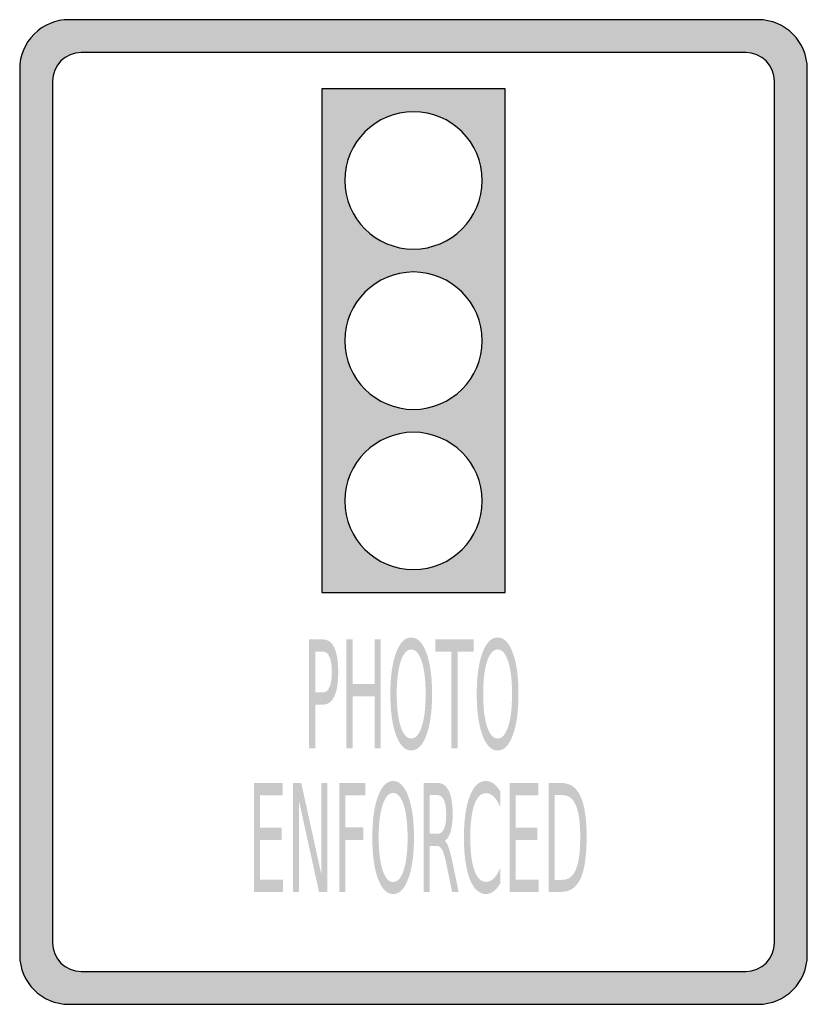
# Model space of a CAD drawing. Header units: inches. Extents: x -0.5 to 0.5, y -0.63 to 0.63.
import ezdxf

# ---------------------------------------------------------------- set-up
doc = ezdxf.new("R2010")
doc.units = ezdxf.units.IN
doc.header["$MEASUREMENT"] = 0

msp = doc.modelspace()

# ---------------------------------------------------------------- hatches: boundary and pattern name
h = msp.add_hatch(color=7)
edge = h.paths.add_edge_path()
edge.add_spline(control_points=[(0.4375, -0.625), (0.472, -0.625), (0.5, -0.597), (0.5, -0.5625)], knot_values=[0, 0, 0, 0, 1, 1, 1, 1], degree=3, periodic=0)
edge.add_line((0.5, -0.5625), (0.5, 0.5625))
edge.add_spline(control_points=[(0.5, 0.5625), (0.5, 0.597), (0.472, 0.625), (0.4375, 0.625)], knot_values=[0, 0, 0, 0, 1, 1, 1, 1], degree=3, periodic=0)
edge.add_line((0.4375, 0.625), (-0.4375, 0.625))
edge.add_spline(control_points=[(-0.4375, 0.625), (-0.4541, 0.625), (-0.47, 0.6184), (-0.4817, 0.6067), (-0.4934, 0.595), (-0.5, 0.5791), (-0.5, 0.5625)], knot_values=[0, 0, 0, 0, 1, 1, 1, 2, 2, 2, 2], degree=3, periodic=0)
edge.add_line((-0.5, 0.5625), (-0.5, -0.5625))
edge.add_spline(control_points=[(-0.5, -0.5625), (-0.5, -0.597), (-0.472, -0.625), (-0.4375, -0.625)], knot_values=[0, 0, 0, 0, 1, 1, 1, 1], degree=3, periodic=0)
edge.add_line((-0.4375, -0.625), (0.4375, -0.625))
edge = h.paths.add_edge_path(flags=0)
edge.add_spline(control_points=[(-0.4583, -0.5469), (-0.4583, -0.567), (-0.442, -0.5833), (-0.4219, -0.5833)], knot_values=[0, 0, 0, 0, 1, 1, 1, 1], degree=3, periodic=0)
edge.add_line((-0.4219, -0.5833), (0.4219, -0.5833))
edge.add_spline(control_points=[(0.4219, -0.5833), (0.442, -0.5833), (0.4583, -0.567), (0.4583, -0.5469)], knot_values=[0, 0, 0, 0, 1, 1, 1, 1], degree=3, periodic=0)
edge.add_line((0.4583, -0.5469), (0.4583, 0.5469))
edge.add_spline(control_points=[(0.4583, 0.5469), (0.4583, 0.567), (0.442, 0.5833), (0.4219, 0.5833)], knot_values=[0, 0, 0, 0, 1, 1, 1, 1], degree=3, periodic=0)
edge.add_line((0.4219, 0.5833), (-0.4219, 0.5833))
edge.add_spline(control_points=[(-0.4219, 0.5833), (-0.442, 0.5833), (-0.4583, 0.567), (-0.4583, 0.5469)], knot_values=[0, 0, 0, 0, 1, 1, 1, 1], degree=3, periodic=0)
edge.add_line((-0.4583, 0.5469), (-0.4583, -0.5469))
h = msp.add_hatch(color=7)
h.paths.add_polyline_path([(0.1163, 0.5372), (-0.1163, 0.5372), (-0.1163, -0.1023), (0.1163, -0.1023), (0.1163, 0.5372)])
edge = h.paths.add_edge_path(flags=0)
edge.add_spline(control_points=[(-0.0872, 0.421), (-0.0872, 0.4691), (-0.0482, 0.5082), (0, 0.5082), (0.0482, 0.5082), (0.0872, 0.4691), (0.0872, 0.421), (0.0872, 0.3728), (0.0482, 0.3338), (0, 0.3338), (-0.0482, 0.3338), (-0.0872, 0.3728), (-0.0872, 0.421)], knot_values=[0, 0, 0, 0, 1, 1, 1, 2, 2, 2, 3, 3, 3, 4, 4, 4, 4], degree=3, periodic=0)
edge = h.paths.add_edge_path(flags=0)
edge.add_spline(control_points=[(0.0872, 0.2175), (0.0872, 0.1693), (0.0482, 0.1303), (0, 0.1303), (-0.0482, 0.1303), (-0.0872, 0.1693), (-0.0872, 0.2175), (-0.0872, 0.2656), (-0.0482, 0.3047), (0, 0.3047), (0.0482, 0.3047), (0.0872, 0.2656), (0.0872, 0.2175)], knot_values=[0, 0, 0, 0, 1, 1, 1, 2, 2, 2, 3, 3, 3, 4, 4, 4, 4], degree=3, periodic=0)
edge = h.paths.add_edge_path(flags=0)
edge.add_spline(control_points=[(0.0872, 0.014), (0.0872, -0.0342), (0.0482, -0.0732), (0, -0.0732), (-0.0482, -0.0732), (-0.0872, -0.0342), (-0.0872, 0.014), (-0.0872, 0.0622), (-0.0482, 0.1012), (0, 0.1012), (0.0482, 0.1012), (0.0872, 0.0622), (0.0872, 0.014)], knot_values=[0, 0, 0, 0, 1, 1, 1, 2, 2, 2, 3, 3, 3, 4, 4, 4, 4], degree=3, periodic=0)
h = msp.add_hatch(color=7)
h.paths.add_polyline_path([(0.1163, -0.1023), (0.1163, 0.5372), (-0.1163, 0.5372), (-0.1163, -0.1023), (0.1163, -0.1023)])
edge = h.paths.add_edge_path(flags=0)
edge.add_spline(control_points=[(0.0872, 0.2175), (0.0872, 0.1693), (0.0482, 0.1303), (0, 0.1303), (-0.0482, 0.1303), (-0.0872, 0.1693), (-0.0872, 0.2175), (-0.0872, 0.2656), (-0.0482, 0.3047), (0, 0.3047), (0.0482, 0.3047), (0.0872, 0.2656), (0.0872, 0.2175)], knot_values=[0, 0, 0, 0, 1, 1, 1, 2, 2, 2, 3, 3, 3, 4, 4, 4, 4], degree=3, periodic=0)
edge = h.paths.add_edge_path(flags=0)
edge.add_spline(control_points=[(0.0872, 0.014), (0.0872, -0.0342), (0.0482, -0.0732), (0, -0.0732), (-0.0482, -0.0732), (-0.0872, -0.0342), (-0.0872, 0.014), (-0.0872, 0.0622), (-0.0482, 0.1012), (0, 0.1012), (0.0482, 0.1012), (0.0872, 0.0622), (0.0872, 0.014)], knot_values=[0, 0, 0, 0, 1, 1, 1, 2, 2, 2, 3, 3, 3, 4, 4, 4, 4], degree=3, periodic=0)
edge = h.paths.add_edge_path(flags=0)
edge.add_spline(control_points=[(0.0872, 0.421), (0.0872, 0.3728), (0.0482, 0.3338), (0, 0.3338), (-0.0482, 0.3338), (-0.0872, 0.3728), (-0.0872, 0.421), (-0.0872, 0.4691), (-0.0482, 0.5082), (0, 0.5082), (0.0482, 0.5082), (0.0872, 0.4691), (0.0872, 0.421)], knot_values=[0, 0, 0, 0, 1, 1, 1, 2, 2, 2, 3, 3, 3, 4, 4, 4, 4], degree=3, periodic=0)
h = msp.add_hatch(color=7)
edge = h.paths.add_edge_path()
edge.add_line((-0.1325, -0.1618), (-0.115, -0.1618))
edge.add_spline(control_points=[(-0.115, -0.1618), (-0.1086, -0.1618), (-0.1038, -0.1653), (-0.1005, -0.1723), (-0.0972, -0.1793), (-0.0956, -0.1896), (-0.0956, -0.2031), (-0.0956, -0.2168), (-0.0972, -0.2271), (-0.1005, -0.234), (-0.1038, -0.241), (-0.1086, -0.2445), (-0.115, -0.2445)], knot_values=[0, 0, 0, 0, 1, 1, 1, 2, 2, 2, 3, 3, 3, 4, 4, 4, 4], degree=3, periodic=0)
edge.add_line((-0.115, -0.2445), (-0.1247, -0.2445))
edge.add_line((-0.1247, -0.2445), (-0.1247, -0.3001))
edge.add_line((-0.1247, -0.3001), (-0.1325, -0.3001))
edge.add_line((-0.1325, -0.3001), (-0.1325, -0.1618))
edge = h.paths.add_edge_path(flags=0)
edge.add_line((-0.1247, -0.1772), (-0.1247, -0.2291))
edge.add_line((-0.1247, -0.2291), (-0.115, -0.2291))
edge.add_spline(control_points=[(-0.115, -0.2291), (-0.1114, -0.2291), (-0.1086, -0.2269), (-0.1067, -0.2224), (-0.1047, -0.2179), (-0.1037, -0.2114), (-0.1037, -0.2031), (-0.1037, -0.1948), (-0.1047, -0.1884), (-0.1067, -0.1839), (-0.1086, -0.1794), (-0.1114, -0.1772), (-0.115, -0.1772)], knot_values=[0, 0, 0, 0, 1, 1, 1, 2, 2, 2, 3, 3, 3, 4, 4, 4, 4], degree=3, periodic=0)
edge.add_line((-0.115, -0.1772), (-0.1247, -0.1772))
for points in [[(-0.0852, -0.1618), (-0.0774, -0.1618), (-0.0774, -0.2185), (-0.0493, -0.2185), (-0.0493, -0.1618), (-0.0415, -0.1618), (-0.0415, -0.3001), (-0.0493, -0.3001), (-0.0493, -0.2342), (-0.0774, -0.2342), (-0.0774, -0.3001), (-0.0852, -0.3001), (-0.0852, -0.1618)], [(0.0278, -0.1618), (0.0762, -0.1618), (0.0762, -0.1775), (0.0559, -0.1775), (0.0559, -0.3001), (0.0481, -0.3001), (0.0481, -0.1775), (0.0278, -0.1775), (0.0278, -0.1618)], [(-0.2025, -0.344), (-0.1663, -0.344), (-0.1663, -0.3598), (-0.1948, -0.3598), (-0.1948, -0.4007), (-0.1675, -0.4007), (-0.1675, -0.4165), (-0.1948, -0.4165), (-0.1948, -0.4666), (-0.1656, -0.4666), (-0.1656, -0.4823), (-0.2025, -0.4823), (-0.2025, -0.344)], [(-0.1529, -0.344), (-0.1425, -0.344), (-0.1171, -0.4597), (-0.1171, -0.344), (-0.1096, -0.344), (-0.1096, -0.4823), (-0.12, -0.4823), (-0.1454, -0.3666), (-0.1454, -0.4823), (-0.1529, -0.4823), (-0.1529, -0.344)], [(-0.0942, -0.344), (-0.0613, -0.344), (-0.0613, -0.3598), (-0.0865, -0.3598), (-0.0865, -0.4005), (-0.0637, -0.4005), (-0.0637, -0.4163), (-0.0865, -0.4163), (-0.0865, -0.4823), (-0.0942, -0.4823), (-0.0942, -0.344)], [(0.1221, -0.344), (0.1583, -0.344), (0.1583, -0.3598), (0.1299, -0.3598), (0.1299, -0.4007), (0.1571, -0.4007), (0.1571, -0.4165), (0.1299, -0.4165), (0.1299, -0.4666), (0.159, -0.4666), (0.159, -0.4823), (0.1221, -0.4823), (0.1221, -0.344)]]:
    msp.add_hatch(color=7).paths.add_polyline_path(points)
h = msp.add_hatch(color=7)
edge = h.paths.add_edge_path()
edge.add_spline(control_points=[(-0.0029, -0.1593), (0.0051, -0.1593), (0.0116, -0.1658), (0.0164, -0.1788), (0.0212, -0.1918), (0.0236, -0.2092), (0.0236, -0.2311), (0.0236, -0.2529), (0.0212, -0.2703), (0.0164, -0.2833), (0.0116, -0.2963), (0.0051, -0.3028), (-0.0029, -0.3028), (-0.0109, -0.3028), (-0.0174, -0.2963), (-0.0222, -0.2833), (-0.027, -0.2703), (-0.0294, -0.2529), (-0.0294, -0.2311), (-0.0294, -0.2092), (-0.027, -0.1918), (-0.0222, -0.1788), (-0.0174, -0.1658), (-0.0109, -0.1593), (-0.0029, -0.1593)], knot_values=[0, 0, 0, 0, 1, 1, 1, 2, 2, 2, 3, 3, 3, 4, 4, 4, 5, 5, 5, 6, 6, 6, 7, 7, 7, 8, 8, 8, 8], degree=3, periodic=0)
edge = h.paths.add_edge_path(flags=0)
edge.add_spline(control_points=[(-0.0029, -0.1745), (-0.0085, -0.1745), (-0.013, -0.1795), (-0.0163, -0.1897), (-0.0196, -0.1998), (-0.0213, -0.2136), (-0.0213, -0.2311), (-0.0213, -0.2485), (-0.0196, -0.2623), (-0.0163, -0.2724), (-0.013, -0.2825), (-0.0085, -0.2876), (-0.0029, -0.2876), (0.0027, -0.2876), (0.0072, -0.2825), (0.0105, -0.2724), (0.0138, -0.2623), (0.0154, -0.2485), (0.0154, -0.2311), (0.0154, -0.2136), (0.0138, -0.1998), (0.0105, -0.1897), (0.0072, -0.1796), (0.0027, -0.1745), (-0.0029, -0.1745)], knot_values=[0, 0, 0, 0, 1, 1, 1, 2, 2, 2, 3, 3, 3, 4, 4, 4, 5, 5, 5, 6, 6, 6, 7, 7, 7, 8, 8, 8, 8], degree=3, periodic=0)
h = msp.add_hatch(color=7)
edge = h.paths.add_edge_path()
edge.add_spline(control_points=[(0.1068, -0.1593), (0.1149, -0.1593), (0.1213, -0.1658), (0.1261, -0.1788), (0.1309, -0.1918), (0.1333, -0.2092), (0.1333, -0.2311), (0.1333, -0.2529), (0.1309, -0.2703), (0.1261, -0.2833), (0.1213, -0.2963), (0.1149, -0.3028), (0.1068, -0.3028), (0.0988, -0.3028), (0.0924, -0.2963), (0.0875, -0.2833), (0.0827, -0.2703), (0.0803, -0.2529), (0.0803, -0.2311), (0.0803, -0.2092), (0.0827, -0.1918), (0.0875, -0.1788), (0.0924, -0.1658), (0.0988, -0.1593), (0.1068, -0.1593)], knot_values=[0, 0, 0, 0, 1, 1, 1, 2, 2, 2, 3, 3, 3, 4, 4, 4, 5, 5, 5, 6, 6, 6, 7, 7, 7, 8, 8, 8, 8], degree=3, periodic=0)
edge = h.paths.add_edge_path(flags=0)
edge.add_spline(control_points=[(0.1068, -0.1745), (0.1012, -0.1745), (0.0967, -0.1796), (0.0934, -0.1897), (0.0901, -0.1998), (0.0885, -0.2136), (0.0885, -0.2311), (0.0885, -0.2485), (0.0901, -0.2623), (0.0934, -0.2724), (0.0967, -0.2825), (0.1012, -0.2876), (0.1068, -0.2876), (0.1124, -0.2876), (0.1169, -0.2825), (0.1202, -0.2724), (0.1235, -0.2623), (0.1251, -0.2485), (0.1251, -0.2311), (0.1251, -0.2136), (0.1235, -0.1998), (0.1202, -0.1897), (0.1169, -0.1796), (0.1124, -0.1745), (0.1068, -0.1745)], knot_values=[0, 0, 0, 0, 1, 1, 1, 2, 2, 2, 3, 3, 3, 4, 4, 4, 5, 5, 5, 6, 6, 6, 7, 7, 7, 8, 8, 8, 8], degree=3, periodic=0)
h = msp.add_hatch(color=7)
edge = h.paths.add_edge_path()
edge.add_spline(control_points=[(-0.0258, -0.3415), (-0.0178, -0.3415), (-0.0114, -0.348), (-0.0066, -0.361), (-0.0018, -0.374), (0.0006, -0.3915), (0.0006, -0.4133), (0.0006, -0.4351), (-0.0018, -0.4525), (-0.0066, -0.4655), (-0.0114, -0.4785), (-0.0178, -0.485), (-0.0258, -0.485), (-0.0339, -0.485), (-0.0403, -0.4785), (-0.0451, -0.4656), (-0.0499, -0.4526), (-0.0523, -0.4352), (-0.0523, -0.4133), (-0.0523, -0.3915), (-0.0499, -0.374), (-0.0451, -0.361), (-0.0403, -0.348), (-0.0339, -0.3415), (-0.0258, -0.3415)], knot_values=[0, 0, 0, 0, 1, 1, 1, 2, 2, 2, 3, 3, 3, 4, 4, 4, 5, 5, 5, 6, 6, 6, 7, 7, 7, 8, 8, 8, 8], degree=3, periodic=0)
edge = h.paths.add_edge_path(flags=0)
edge.add_spline(control_points=[(-0.0258, -0.3567), (-0.0314, -0.3567), (-0.0359, -0.3618), (-0.0392, -0.3719), (-0.0425, -0.382), (-0.0442, -0.3958), (-0.0442, -0.4133), (-0.0442, -0.4307), (-0.0425, -0.4445), (-0.0392, -0.4546), (-0.0359, -0.4648), (-0.0314, -0.4698), (-0.0258, -0.4698), (-0.0202, -0.4698), (-0.0157, -0.4648), (-0.0124, -0.4546), (-0.0092, -0.4445), (-0.0075, -0.4307), (-0.0075, -0.4133), (-0.0075, -0.3958), (-0.0092, -0.382), (-0.0124, -0.3719), (-0.0157, -0.3618), (-0.0202, -0.3567), (-0.0258, -0.3567)], knot_values=[0, 0, 0, 0, 1, 1, 1, 2, 2, 2, 3, 3, 3, 4, 4, 4, 5, 5, 5, 6, 6, 6, 7, 7, 7, 8, 8, 8, 8], degree=3, periodic=0)
h = msp.add_hatch(color=7)
edge = h.paths.add_edge_path()
edge.add_spline(control_points=[(0.0399, -0.4175), (0.0415, -0.4189), (0.0432, -0.4218), (0.0447, -0.4262), (0.0463, -0.4306), (0.0479, -0.4368), (0.0495, -0.4445)], knot_values=[0, 0, 0, 0, 1, 1, 1, 2, 2, 2, 2], degree=3, periodic=0)
edge.add_line((0.0495, -0.4445), (0.0573, -0.4823))
edge.add_line((0.0573, -0.4823), (0.049, -0.4823))
edge.add_line((0.049, -0.4823), (0.0417, -0.4469))
edge.add_spline(control_points=[(0.0417, -0.4469), (0.0398, -0.4376), (0.038, -0.4314), (0.0362, -0.4284), (0.0344, -0.4254), (0.032, -0.4239), (0.0289, -0.4239)], knot_values=[0, 0, 0, 0, 1, 1, 1, 2, 2, 2, 2], degree=3, periodic=0)
edge.add_line((0.0289, -0.4239), (0.0205, -0.4239))
edge.add_line((0.0205, -0.4239), (0.0205, -0.4823))
edge.add_line((0.0205, -0.4823), (0.0127, -0.4823))
edge.add_line((0.0127, -0.4823), (0.0127, -0.344))
edge.add_line((0.0127, -0.344), (0.0302, -0.344))
edge.add_spline(control_points=[(0.0302, -0.344), (0.0368, -0.344), (0.0416, -0.3473), (0.0449, -0.354), (0.0481, -0.3606), (0.0497, -0.3705), (0.0497, -0.3839), (0.0497, -0.3926), (0.0488, -0.3998), (0.0472, -0.4055), (0.0455, -0.4113), (0.0431, -0.4153), (0.0399, -0.4175)], knot_values=[0, 0, 0, 0, 1, 1, 1, 2, 2, 2, 3, 3, 3, 4, 4, 4, 4], degree=3, periodic=0)
edge = h.paths.add_edge_path(flags=0)
edge.add_line((0.0205, -0.3594), (0.0205, -0.4085))
edge.add_line((0.0205, -0.4085), (0.0302, -0.4085))
edge.add_spline(control_points=[(0.0302, -0.4085), (0.0339, -0.4085), (0.0368, -0.4064), (0.0387, -0.4023), (0.0406, -0.3981), (0.0415, -0.392), (0.0415, -0.3839), (0.0415, -0.3758), (0.0406, -0.3697), (0.0387, -0.3656), (0.0368, -0.3615), (0.0339, -0.3594), (0.0302, -0.3594)], knot_values=[0, 0, 0, 0, 1, 1, 1, 2, 2, 2, 3, 3, 3, 4, 4, 4, 4], degree=3, periodic=0)
edge.add_line((0.0302, -0.3594), (0.0205, -0.3594))
h = msp.add_hatch(color=7)
edge = h.paths.add_edge_path()
edge.add_line((0.1101, -0.3547), (0.1101, -0.3744))
edge.add_spline(control_points=[(0.1101, -0.3744), (0.1075, -0.3686), (0.1047, -0.3642), (0.1018, -0.3613), (0.0988, -0.3584), (0.0957, -0.3569), (0.0924, -0.3569), (0.0858, -0.3569), (0.0808, -0.3617), (0.0773, -0.3714), (0.0739, -0.3811), (0.0721, -0.395), (0.0721, -0.4133), (0.0721, -0.4315), (0.0739, -0.4455), (0.0773, -0.4551), (0.0808, -0.4648), (0.0858, -0.4696), (0.0924, -0.4696), (0.0957, -0.4696), (0.0988, -0.4682), (0.1018, -0.4653), (0.1047, -0.4624), (0.1075, -0.458), (0.1101, -0.4521)], knot_values=[0, 0, 0, 0, 1, 1, 1, 2, 2, 2, 3, 3, 3, 4, 4, 4, 5, 5, 5, 6, 6, 6, 7, 7, 7, 8, 8, 8, 8], degree=3, periodic=0)
edge.add_line((0.1101, -0.4521), (0.1101, -0.4717))
edge.add_spline(control_points=[(0.1101, -0.4717), (0.1074, -0.4761), (0.1046, -0.4795), (0.1015, -0.4817), (0.0985, -0.4839), (0.0953, -0.485), (0.0919, -0.485), (0.0832, -0.485), (0.0764, -0.4786), (0.0714, -0.4658), (0.0665, -0.453), (0.064, -0.4355), (0.064, -0.4133), (0.064, -0.3911), (0.0665, -0.3736), (0.0714, -0.3608), (0.0764, -0.3479), (0.0832, -0.3415), (0.0919, -0.3415), (0.0953, -0.3415), (0.0986, -0.3426), (0.1016, -0.3448), (0.1046, -0.347), (0.1075, -0.3503), (0.1101, -0.3547)], knot_values=[0, 0, 0, 0, 1, 1, 1, 2, 2, 2, 3, 3, 3, 4, 4, 4, 5, 5, 5, 6, 6, 6, 7, 7, 7, 8, 8, 8, 8], degree=3, periodic=0)
h = msp.add_hatch(color=7)
edge = h.paths.add_edge_path()
edge.add_line((0.1717, -0.344), (0.1876, -0.344))
edge.add_spline(control_points=[(0.1876, -0.344), (0.1987, -0.344), (0.2068, -0.3496), (0.212, -0.3608), (0.2172, -0.3719), (0.2198, -0.3893), (0.2198, -0.413), (0.2198, -0.4369), (0.2172, -0.4544), (0.212, -0.4656), (0.2068, -0.4767), (0.1986, -0.4823), (0.1876, -0.4823)], knot_values=[0, 0, 0, 0, 1, 1, 1, 2, 2, 2, 3, 3, 3, 4, 4, 4, 4], degree=3, periodic=0)
edge.add_line((0.1876, -0.4823), (0.1717, -0.4823))
edge.add_line((0.1717, -0.4823), (0.1717, -0.344))
edge = h.paths.add_edge_path(flags=0)
edge.add_line((0.1794, -0.3594), (0.1794, -0.467))
edge.add_line((0.1794, -0.467), (0.1888, -0.467))
edge.add_spline(control_points=[(0.1888, -0.467), (0.1967, -0.467), (0.2025, -0.4626), (0.2061, -0.454), (0.2098, -0.4453), (0.2117, -0.4317), (0.2117, -0.413), (0.2117, -0.3945), (0.2098, -0.381), (0.2061, -0.3723), (0.2025, -0.3637), (0.1967, -0.3594), (0.1888, -0.3594)], knot_values=[0, 0, 0, 0, 1, 1, 1, 2, 2, 2, 3, 3, 3, 4, 4, 4, 4], degree=3, periodic=0)
edge.add_line((0.1888, -0.3594), (0.1794, -0.3594))

# ---------------------------------------------------------------- linework, layer by layer
at = {"color": 7}
for points in [[(0.4375, 0.625), (-0.4375, 0.625)], [(0.4219, 0.5833), (-0.4219, 0.5833)], [(-0.5, 0.5625), (-0.5, -0.5625)], [(0.5, -0.5625), (0.5, 0.5625)], [(-0.4583, 0.5469), (-0.4583, -0.5469)], [(0.4583, -0.5469), (0.4583, 0.5469)], [(-0.4219, -0.5833), (0.4219, -0.5833)], [(-0.4375, -0.625), (0.4375, -0.625)]]:
    msp.add_lwpolyline(points, dxfattribs=at)
msp.add_lwpolyline([(0.1163, -0.1023), (0.1163, 0.5372), (-0.1163, 0.5372), (-0.1163, -0.1023), (0.1163, -0.1023)], close=True, dxfattribs=at)
for points, knots in [([(-0.4375, 0.625), (-0.4541, 0.625), (-0.47, 0.6184), (-0.4817, 0.6067), (-0.4934, 0.595), (-0.5, 0.5791), (-0.5, 0.5625)], [0, 0, 0, 0, 1, 1, 1, 2, 2, 2, 2]), ([(0.0872, 0.421), (0.0872, 0.3728), (0.0482, 0.3338), (0, 0.3338), (-0.0482, 0.3338), (-0.0872, 0.3728), (-0.0872, 0.421), (-0.0872, 0.4691), (-0.0482, 0.5082), (0, 0.5082), (0.0482, 0.5082), (0.0872, 0.4691), (0.0872, 0.421)], [0, 0, 0, 0, 1, 1, 1, 2, 2, 2, 3, 3, 3, 4, 4, 4, 4]), ([(0.0872, 0.2175), (0.0872, 0.1693), (0.0482, 0.1303), (0, 0.1303), (-0.0482, 0.1303), (-0.0872, 0.1693), (-0.0872, 0.2175), (-0.0872, 0.2656), (-0.0482, 0.3047), (0, 0.3047), (0.0482, 0.3047), (0.0872, 0.2656), (0.0872, 0.2175)], [0, 0, 0, 0, 1, 1, 1, 2, 2, 2, 3, 3, 3, 4, 4, 4, 4]), ([(0.0872, 0.014), (0.0872, -0.0342), (0.0482, -0.0732), (0, -0.0732), (-0.0482, -0.0732), (-0.0872, -0.0342), (-0.0872, 0.014), (-0.0872, 0.0622), (-0.0482, 0.1012), (0, 0.1012), (0.0482, 0.1012), (0.0872, 0.0622), (0.0872, 0.014)], [0, 0, 0, 0, 1, 1, 1, 2, 2, 2, 3, 3, 3, 4, 4, 4, 4])]:
    msp.add_open_spline(points, degree=3, knots=knots, dxfattribs=at)
for points in [[(0.5, 0.5625), (0.5, 0.597), (0.472, 0.625), (0.4375, 0.625)], [(-0.4219, 0.5833), (-0.442, 0.5833), (-0.4583, 0.567), (-0.4583, 0.5469)], [(0.4583, 0.5469), (0.4583, 0.567), (0.442, 0.5833), (0.4219, 0.5833)], [(-0.4583, -0.5469), (-0.4583, -0.567), (-0.442, -0.5833), (-0.4219, -0.5833)], [(0.4219, -0.5833), (0.442, -0.5833), (0.4583, -0.567), (0.4583, -0.5469)], [(-0.5, -0.5625), (-0.5, -0.597), (-0.472, -0.625), (-0.4375, -0.625)], [(0.4375, -0.625), (0.472, -0.625), (0.5, -0.597), (0.5, -0.5625)]]:
    msp.add_open_spline(points, degree=3, dxfattribs=at)

doc.saveas('drawing.dxf')
